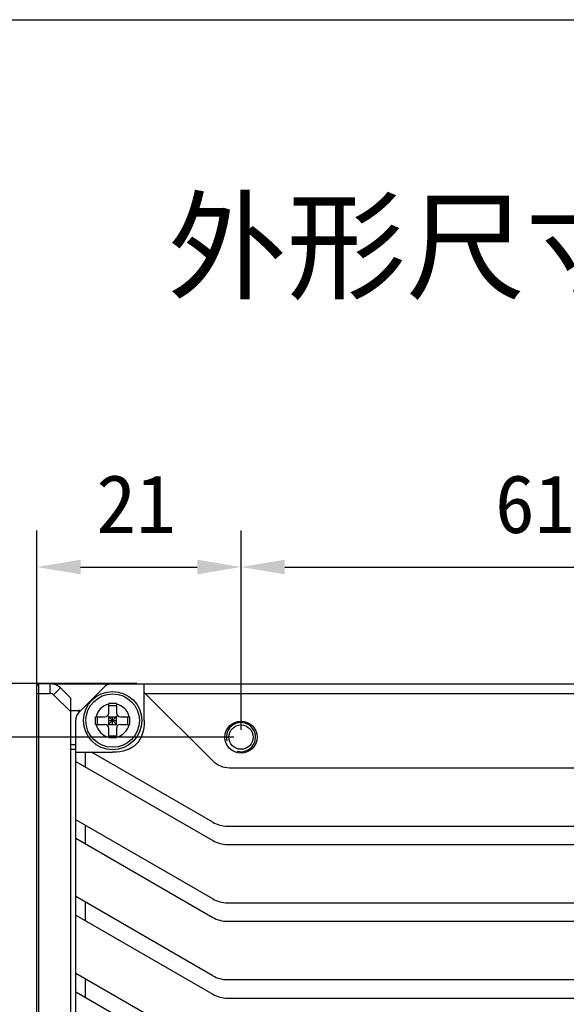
# Model space of a CAD drawing. Header units: millimetres. Extents: x 0 to 420, y 0 to 297.
# Tile 3 of 18: x 42 to 80, y 229 to 297. Entities that reach past the tile are written whole.
import ezdxf

# ---------------------------------------------------------------- set-up
doc = ezdxf.new("R2010")
doc.units = ezdxf.units.MM
doc.header["$LTSCALE"] = 23.1
doc.header["$PDMODE"] = 3
doc.header["$PDSIZE"] = 8
doc.layers.get('0').update_dxf_attribs({"linetype": 'CONTINUOUS'})
doc.layers.get('Defpoints').update_dxf_attribs({"linetype": 'CONTINUOUS'})
doc.layers.add('_000-X55_ASM_18_1', color=7, linetype='CONTINUOUS')
doc.styles.get("Standard").update_dxf_attribs({"font": 'simfang.ttf'})
doc.dimstyles.new('DIMSTYLE_1', dxfattribs={"dimtxt": 4, "dimasz": 3, "dimexe": 2.5, "dimexo": 0.5, "dimgap": 1, "dimtad": 1, "dimlfac": 1.5, "dimdsep": 46, "dimtxsty": 'STANDARD', "dimblk": '_FILLED', "dimblk1": '_FILLED', "dimblk2": '_FILLED', "dimcen": 0.09, "dimclrt": 256, "dimazin": 2, "dimtp": 0.2, "dimtm": 0.2, "dimtfac": 1, "dimtofl": 0, "dimtmove": 0, "dimatfit": 3, "dimldrblk": '_FILLED', "dimfxl": 1, "dimtolj": 1, "dimarcsym": 0})
doc.dimstyles.new('DIMSTYLE_2', dxfattribs={"dimtxt": 4, "dimasz": 3, "dimexe": 2.5, "dimexo": 0.5, "dimgap": 1, "dimtad": 1, "dimlfac": 1.5, "dimdsep": 46, "dimtxsty": 'STANDARD', "dimblk": '_FILLED', "dimblk1": '_FILLED', "dimblk2": '_FILLED', "dimcen": 0.09, "dimclrt": 256, "dimazin": 2, "dimtp": 0.3, "dimtm": 0.3, "dimtfac": 1, "dimtofl": 0, "dimtmove": 0, "dimatfit": 3, "dimldrblk": '_FILLED', "dimfxl": 1, "dimtolj": 1, "dimarcsym": 0})
doc.dimstyles.new('DIMSTYLE_3', dxfattribs={"dimtxt": 4, "dimasz": 3, "dimexe": 2.5, "dimexo": 0.5, "dimgap": 1, "dimtad": 1, "dimlfac": 1.5, "dimdsep": 46, "dimtxsty": 'STANDARD', "dimblk": '_FILLED', "dimblk1": '_FILLED', "dimblk2": '_FILLED', "dimcen": 0.09, "dimclrt": 256, "dimazin": 2, "dimtp": 0.1, "dimtm": 0.1, "dimtfac": 1, "dimtofl": 0, "dimtmove": 0, "dimatfit": 3, "dimldrblk": '_FILLED', "dimfxl": 1, "dimtolj": 1, "dimarcsym": 0})

# ---------------------------------------------------------------- blocks, each defined once
blk = doc.blocks.new('_FILLED')
at = {"color": 0, "linetype": 'ByBlock'}
blk.add_solid([(0, 0), (-1, 0.167), (-1, -0.167)], dxfattribs=at)
blk = doc.blocks.new('*D1')
at = {"layer": '_000-X55_ASM_18_1', "color": 0, "lineweight": -2}
for p, q in [((43.251, 251.293), (43.251, 261.96)), ((57.251, 248.293), (57.251, 261.96)), ((46.251, 259.46), (54.251, 259.46))]:
    blk.add_line(p, q, dxfattribs=at)
at = {"layer": 'Defpoints', "color": 0}
for p in [(57.251, 259.46), (43.251, 250.793), (57.251, 247.793)]:
    blk.add_point(p, dxfattribs=at)
at = {"layer": '_000-X55_ASM_18_1', "color": 0, "linetype": 'ByBlock', "lineweight": -2, "xscale": 3, "yscale": 3, "zscale": 3, "rotation": 180}
blk.add_blockref('_FILLED', (43.251, 259.46), dxfattribs=at)
at = {"layer": '_000-X55_ASM_18_1', "color": 0, "linetype": 'ByBlock', "lineweight": -2, "xscale": 3, "yscale": 3, "zscale": 3}
blk.add_blockref('_FILLED', (57.251, 259.46), dxfattribs=at)
at = {"layer": '_000-X55_ASM_18_1', "insert": (50.06, 265.793), "char_height": 4, "attachment_point": 2, "line_spacing_factor": 0.9}
blk.add_mtext('\\A1;21', dxfattribs=at)
blk = doc.blocks.new('*D2')
at = {"layer": '_000-X55_ASM_18_1', "color": 0, "lineweight": -2}
for p, q in [((57.251, 248.293), (57.251, 261.96)), ((97.918, 248.293), (97.918, 261.96)), ((60.251, 259.46), (94.918, 259.46))]:
    blk.add_line(p, q, dxfattribs=at)
at = {"layer": 'Defpoints', "color": 0}
for p in [(97.918, 259.46), (57.251, 247.793), (97.918, 247.793)]:
    blk.add_point(p, dxfattribs=at)
at = {"layer": '_000-X55_ASM_18_1', "color": 0, "linetype": 'ByBlock', "lineweight": -2, "xscale": 3, "yscale": 3, "zscale": 3, "rotation": 180}
blk.add_blockref('_FILLED', (57.251, 259.46), dxfattribs=at)
at = {"layer": '_000-X55_ASM_18_1', "color": 0, "linetype": 'ByBlock', "lineweight": -2, "xscale": 3, "yscale": 3, "zscale": 3}
blk.add_blockref('_FILLED', (97.918, 259.46), dxfattribs=at)
at = {"layer": '_000-X55_ASM_18_1', "insert": (77.385, 265.793), "char_height": 4, "attachment_point": 2, "line_spacing_factor": 0.9}
blk.add_mtext('\\A1;61', dxfattribs=at)
blk = doc.blocks.new('*D3')
at = {"layer": '_000-X55_ASM_18_1', "color": 0, "lineweight": -2}
for p, q in [((35.251, 254.46), (35.251, 267.528)), ((50.118, 251.46), (32.751, 251.46)), ((56.751, 247.793), (32.751, 247.793)), ((35.251, 244.793), (35.251, 241.793))]:
    blk.add_line(p, q, dxfattribs=at)
at = {"layer": 'Defpoints', "color": 0}
for p in [(50.618, 251.46), (35.251, 247.793), (57.251, 247.793)]:
    blk.add_point(p, dxfattribs=at)
at = {"layer": '_000-X55_ASM_18_1', "color": 0, "linetype": 'ByBlock', "lineweight": -2, "xscale": 3, "yscale": 3, "zscale": 3}
for p, rotation in [((35.251, 251.46), 270), ((35.251, 247.793), 90)]:
    blk.add_blockref('_FILLED', p, dxfattribs=dict(at, rotation=rotation))
at = {"layer": '_000-X55_ASM_18_1', "insert": (28.918, 258.46), "char_height": 4, "attachment_point": 1, "rotation": 90, "line_spacing_factor": 0.9}
blk.add_mtext('\\A1;5.5', dxfattribs=at)
blk = doc.blocks.new('*D4')
at = {"layer": '_000-X55_ASM_18_1', "color": 0, "lineweight": -2}
for p, q in [((56.751, 247.793), (32.751, 247.793)), ((35.251, 244.793), (35.251, 174.126)), ((56.751, 171.126), (32.751, 171.126))]:
    blk.add_line(p, q, dxfattribs=at)
at = {"layer": 'Defpoints', "color": 0}
for p in [(57.251, 247.793), (35.251, 171.126), (57.251, 171.126)]:
    blk.add_point(p, dxfattribs=at)
at = {"layer": '_000-X55_ASM_18_1', "color": 0, "linetype": 'ByBlock', "lineweight": -2, "xscale": 3, "yscale": 3, "zscale": 3}
for p, rotation in [((35.251, 247.793), 89.99999999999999), ((35.251, 171.126), 270)]:
    blk.add_blockref('_FILLED', p, dxfattribs=dict(at, rotation=rotation))
at = {"layer": '_000-X55_ASM_18_1', "insert": (28.918, 209.569), "char_height": 4, "attachment_point": 2, "rotation": 90, "line_spacing_factor": 0.9}
blk.add_mtext('\\A1;115', dxfattribs=at)

msp = doc.modelspace()

# ---------------------------------------------------------------- linework, layer by layer
at = {"layer": '_000-X55_ASM_18_1'}
for p, q in [((0, 297), (420, 297)), ((43.2511, 251.3263), (43.3845, 251.4596)), ((43.2511, 167.593), (43.2511, 251.3263)), ((43.3845, 167.4596), (43.3845, 251.4596)), ((44.1703, 251.4596), (43.3845, 251.4596)), ((44.1703, 250.793), (44.1703, 251.4596)), ((44.3178, 251.4596), (44.3178, 251.4485)), ((44.3178, 251.4596), (107.3036, 251.4596)), ((44.6511, 251.4596), (44.6511, 251.3362)), ((47.9225, 251.2644), (46.1131, 249.4549)), ((50.6177, 248.9269), (50.6177, 251.4596)), ((43.2511, 250.793), (44.1703, 250.793)), ((44.406, 250.6953), (44.8774, 251.1667)), ((45.5845, 249.5168), (44.406, 250.6953)), ((45.5845, 250.4596), (44.8774, 251.1667)), ((50.6177, 250.8597), (55.2963, 246.1811)), ((50.6845, 250.793), (101.2179, 250.793)), ((45.5845, 168.4596), (45.5845, 250.4596)), ((48.1845, 249.4596), (48.1845, 250.0929)), ((48.1845, 249.9635), (48.7178, 249.9635)), ((48.7178, 250.0929), (48.7178, 249.4596)), ((45.5845, 249.6263), (46.1178, 249.6263)), ((46.1178, 249.6263), (46.1178, 249.4596)), ((48.1064, 248.5815), (48.7959, 249.2711)), ((48.7959, 248.5815), (48.1064, 249.2711)), ((45.9178, 169.9358), (45.9178, 248.9835)), ((47.2845, 248.9263), (47.2846, 249.193)), ((47.2846, 248.6596), (47.2845, 248.9263)), ((47.2846, 249.193), (47.9178, 249.193)), ((47.2846, 248.6596), (47.9178, 248.6596)), ((47.414, 248.6596), (47.414, 249.193)), ((48.1845, 248.6596), (48.1845, 249.193)), ((48.1845, 249.193), (48.7178, 249.193)), ((48.1845, 248.9263), (48.7178, 248.9263)), ((48.1845, 248.6596), (48.7178, 248.6596)), ((48.4511, 248.6596), (48.4511, 249.193)), ((48.7178, 248.6596), (48.7178, 249.193)), ((48.9845, 249.193), (49.6177, 249.193)), ((48.9845, 248.6596), (49.6177, 248.6596)), ((49.4883, 248.6596), (49.4883, 249.193)), ((49.6177, 249.193), (49.6178, 248.9263)), ((49.6178, 248.9263), (49.6177, 248.6596)), ((48.1845, 247.7598), (48.1845, 248.393)), ((48.1845, 247.8892), (48.7178, 247.8892)), ((48.7178, 248.393), (48.7178, 247.7598)), ((45.5845, 247.293), (45.9178, 247.293)), ((45.5845, 246.9596), (45.9178, 246.9596)), ((45.9178, 246.7597), (48.4511, 246.7597)), ((46.5845, 245.7379), (46.5845, 246.7597)), ((55.3204, 241.9609), (47.0086, 246.7597)), ((45.9178, 246.1228), (55.3204, 240.6942)), ((56.4748, 245.693), (105.9178, 245.693)), ((55.3204, 236.6942), (45.9178, 242.1228)), ((46.5845, 240.4712), (46.5845, 241.7379)), ((56.3204, 241.693), (105.9178, 241.693)), ((45.9178, 240.8561), (55.3204, 235.4276)), ((56.3204, 240.4263), (105.9178, 240.4263)), ((55.3204, 231.4276), (45.9178, 236.8561)), ((46.5845, 235.2046), (46.5845, 236.4712)), ((56.3204, 236.4263), (105.9178, 236.4263)), ((45.9178, 235.5895), (55.3204, 230.1609)), ((56.3204, 235.1596), (105.9178, 235.1596)), ((55.3204, 226.1609), (45.9178, 231.5895)), ((46.5845, 229.9379), (46.5845, 231.2046)), ((56.3204, 231.1596), (105.9178, 231.1596)), ((45.9178, 230.3228), (55.3204, 224.8943)), ((56.3204, 229.8929), (105.9178, 229.8929))]:
    msp.add_line(p, q, dxfattribs=at)
for centre, radius in [((48.4511, 248.9263), 2), ((48.4511, 248.9263), 1.8333), ((57.2511, 247.793), 1.1), ((57.2511, 247.793), 0.8333)]:
    msp.add_circle(centre, radius, dxfattribs=at)
for centre, radius, start, end in [((44.1703, 250.4596), 1, 45, 90), ((48.3939, 250.793), 0.6667, 90, 135), ((44.1703, 250.4596), 0.3333, 45, 90), ((48.4511, 248.9263), 1.1667, 103.21298, 166.78702), ((48.4511, 98.129), 151.9641, 89.899457, 90.100543), ((48.4511, 248.9263), 1.1667, 13.21298, 76.78702), ((46.5845, 248.9835), 0.6667, 135, 180), ((46.1178, 249.493), 0.1333, 34.800124, 90), ((47.9178, 249.4596), 0.2667, 270, 360), ((48.9845, 249.4596), 0.2667, 180, 270), ((48.4511, 248.9263), 1.1667, 193.21298, 256.78702), ((47.9178, 248.393), 0.2667, 0, 90), ((48.4511, 248.9263), 1.1667, 283.21298, 346.78702), ((48.9845, 248.393), 0.2667, 90, 180), ((57.2511, 247.793), 1, 255, 195), ((48.4511, 399.7236), 151.9641, 269.899457, 270.100543), ((56.4748, 247.3596), 1.6667, 225, 270), ((56.3204, 243.693), 2, 240, 270), ((56.3204, 242.4263), 2, 240, 270), ((56.3204, 238.4263), 2, 240, 270), ((56.3204, 237.1596), 2, 240, 270), ((56.3204, 233.1596), 2, 240, 270), ((56.3204, 231.8929), 2, 240, 270)]:
    msp.add_arc(centre, radius, start, end, dxfattribs=at)
msp.add_open_spline([(50.6177, 248.9269), (50.6177, 247.5113), (49.8666, 246.7597), (48.4511, 246.7597)], degree=3, dxfattribs=at)

# ---------------------------------------------------------------- texts
msp.add_text('外形尺寸图', height=6, dxfattribs=at).set_placement((52.2008, 278.4559))

# ---------------------------------------------------------------- dimensions: what is measured, and where the dimension line sits
for base, p1, p2, dimstyle, picture, middle in [((35.2511, 247.793), (50.6177, 251.4596), (57.2511, 247.793), 'DIMSTYLE_3', '*D3', (35.2511, 262.4939)), ((35.2511, 171.1263), (57.2511, 247.793), (57.2511, 171.1263), 'DIMSTYLE_2', '*D4', (35.2511, 209.569))]:
    dim = msp.add_linear_dim(base=base, p1=p1, p2=p2, angle=270, dimstyle=dimstyle, dxfattribs=at)
    dim.commit()
    dim.dimension.update_dxf_attribs({"geometry": picture, "text_midpoint": middle, "dimtype": 160})
for base, p1, p2, dimstyle, picture, middle in [((57.2511, 259.4596), (43.2511, 250.793), (57.2511, 247.793), 'DIMSTYLE_1', '*D1', (50.0597, 259.4596)), ((97.9178, 259.4596), (57.2511, 247.793), (97.9178, 247.793), 'DIMSTYLE_2', '*D2', (77.3852, 259.4596))]:
    dim = msp.add_linear_dim(base=base, p1=p1, p2=p2, dimstyle=dimstyle, dxfattribs=at)
    dim.commit()
    dim.dimension.update_dxf_attribs({"geometry": picture, "text_midpoint": middle, "dimtype": 160})

doc.saveas('drawing.dxf')
